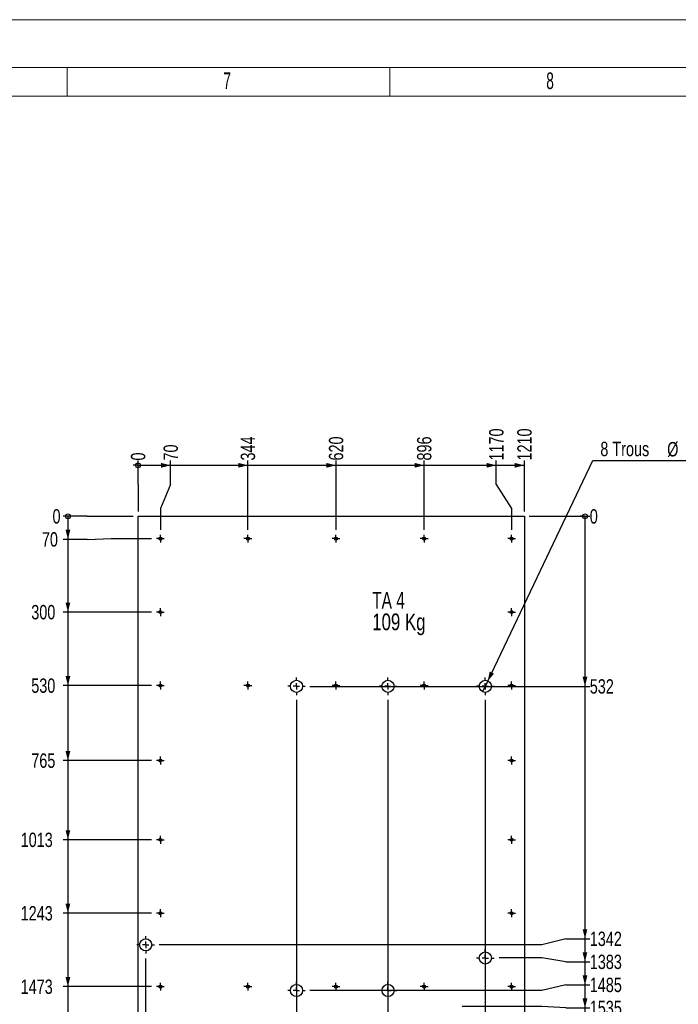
# Model space of a CAD drawing. Header units: millimetres. Extents: x 0 to 841, y 0 to 594.
# Tile 91 of 102: x 411 to 548, y 388 to 594. Entities that reach past the tile are written whole.
import ezdxf

# ---------------------------------------------------------------- set-up
doc = ezdxf.new("R2010")
doc.units = ezdxf.units.MM
doc.linetypes.add('CENTERX2', pattern=[20.32, 12.7, -2.54, 2.54, -2.54])
for name, color, linetype in [('COTES', 1, 'Continuous'), ('NOTES', 6, 'Continuous'), ('TRAIT-MIXTES', 3, 'CENTERX2')]:
    doc.layers.add(name, color=color, linetype=linetype)
doc.layers.add('TRAIT-FORT', color=4, linetype='Continuous', lineweight=25)
doc.styles.add('SLDTEXTSTYLE0', font='TXT', dxfattribs={"width": 0.75})
doc.styles.add('SLDTEXTSTYLE2', font='TXT', dxfattribs={"width": 0.6875})
doc.styles.add('SLDTEXTSTYLE3', font='TXT', dxfattribs={"width": 0.605})
doc.dimstyles.new('SLDDIMSTYLE2', dxfattribs={"dimtxt": 3, "dimasz": 0.333333, "dimexe": 0, "dimexo": 0.0625, "dimgap": 0.75, "dimtad": 0, "dimtih": 1, "dimtoh": 1, "dimdec": 0, "dimlfac": 15, "dimrnd": 1e-09, "dimdsep": 46, "dimtxsty": 'SLDTEXTSTYLE0', "dimblk1": 'ORIGIN', "dimblk2": 'ORIGIN', "dimsah": 1, "dimcen": 0.09, "dimadec": 0, "dimazin": 2, "dimtfac": 1, "dimtdec": 0, "dimtofl": 0, "dimtmove": 0, "dimatfit": 3, "dimldrblk": 'ORIGIN', "dimfxl": 1, "dimfrac": 2, "dimtolj": 1, "dimtzin": 12, "dimarcsym": 0})
doc.dimstyles.new('SLDDIMSTYLE3', dxfattribs={"dimtxt": 3, "dimasz": 2, "dimexe": 0, "dimexo": 0.0625, "dimgap": 0.75, "dimtad": 0, "dimtih": 1, "dimtoh": 1, "dimdec": 0, "dimlfac": 15, "dimrnd": 1e-09, "dimzin": 12, "dimdsep": 46, "dimtxsty": 'SLDTEXTSTYLE0', "dimsah": 1, "dimcen": 0.09, "dimadec": 0, "dimazin": 3, "dimtfac": 1, "dimtdec": 0, "dimtofl": 0, "dimtmove": 0, "dimatfit": 3, "dimfxl": 1, "dimfrac": 2, "dimtolj": 1, "dimtzin": 12, "dimarcsym": 0})
doc.dimstyles.new('SLDDIMSTYLE4', dxfattribs={"dimtxt": 3, "dimasz": 2, "dimexe": 0, "dimexo": 0.0625, "dimgap": 0.75, "dimtad": 0, "dimtih": 1, "dimtoh": 1, "dimdec": 0, "dimlfac": 15, "dimrnd": 1e-09, "dimzin": 12, "dimdsep": 46, "dimtxsty": 'SLDTEXTSTYLE0', "dimblk1": 'NONE', "dimsah": 1, "dimcen": 0, "dimadec": 0, "dimazin": 3, "dimtfac": 1, "dimtdec": 0, "dimtmove": 0, "dimatfit": 3, "dimldrblk": 'NONE', "dimfxl": 1, "dimfrac": 2, "dimtolj": 1, "dimtzin": 12, "dimarcsym": 0})

# ---------------------------------------------------------------- blocks, each defined once
blk = doc.blocks.new('SW_NOTE_6')
at = {"layer": 'NOTES', "color": 0, "char_height": 3.5, "attachment_point": 1}
for s, insert, style in [('TA 4', (0, 4.51), 'SLDTEXTSTYLE2'), ('109 Kg', (0, -0.01), 'SLDTEXTSTYLE0')]:
    blk.add_mtext(s, dxfattribs=dict(at, insert=insert, style=style))
blk = doc.blocks.new('_ORIGIN')
at = {"color": 0, "linetype": 'ByBlock', "lineweight": -2}
blk.add_line((0, 0), (-1, 0), dxfattribs=at)
blk.add_circle((0, 0), 0.5, dxfattribs=at)
blk = doc.blocks.new('_D_218')
at = {"layer": 'COTES', "color": 1, "transparency": 16777216}
for p, q in [((435.33, 496.9), (435.33, 501.9)), ((435.33, 496.9), (435.33, 491.9)), ((435.33, 491.9), (435.33, 491.25))]:
    blk.add_line(p, q, dxfattribs=at)
blk.add_blockref('_ORIGIN', (435.33, 500.9), dxfattribs=at)
at = {"layer": 'COTES', "color": 1, "transparency": 16777216, "insert": (433.84, 501.9), "char_height": 3, "attachment_point": 1, "rotation": 90, "style": 'SLDTEXTSTYLE0'}
blk.add_mtext('0', dxfattribs=at)
blk = doc.blocks.new('_D_219')
at = {"layer": 'COTES', "color": 1, "transparency": 16777216}
for p, q in [((442.13, 496.9), (442.13, 501.9)), ((435.33, 500.9), (442.13, 500.9)), ((442.13, 496.9), (439.99, 491.9)), ((439.99, 491.9), (439.99, 487.4))]:
    blk.add_line(p, q, dxfattribs=at)
blk.add_solid([(442.13, 500.9), (440.13, 501.4), (440.13, 500.4)], dxfattribs=at)
at = {"layer": 'COTES', "color": 1, "transparency": 16777216, "insert": (440.65, 501.9), "char_height": 3, "attachment_point": 1, "rotation": 90, "style": 'SLDTEXTSTYLE0'}
blk.add_mtext('70', dxfattribs=at)
blk = doc.blocks.new('_D_220')
at = {"layer": 'COTES', "color": 1, "transparency": 16777216}
for p, q in [((458.26, 487.4), (458.26, 501.9)), ((442.13, 500.9), (458.26, 500.9))]:
    blk.add_line(p, q, dxfattribs=at)
blk.add_solid([(458.26, 500.9), (456.26, 501.4), (456.26, 500.4)], dxfattribs=at)
at = {"layer": 'COTES', "color": 1, "transparency": 16777216, "insert": (456.77, 501.9), "char_height": 3, "attachment_point": 1, "rotation": 90, "style": 'SLDTEXTSTYLE0'}
blk.add_mtext('344', dxfattribs=at)
blk = doc.blocks.new('_D_221')
at = {"layer": 'COTES', "color": 1, "transparency": 16777216}
for p, q in [((476.66, 487.4), (476.66, 501.9)), ((458.26, 500.9), (476.66, 500.9))]:
    blk.add_line(p, q, dxfattribs=at)
blk.add_solid([(476.66, 500.9), (474.66, 501.4), (474.66, 500.4)], dxfattribs=at)
at = {"layer": 'COTES', "color": 1, "transparency": 16777216, "insert": (475.17, 501.9), "char_height": 3, "attachment_point": 1, "rotation": 90, "style": 'SLDTEXTSTYLE0'}
blk.add_mtext('620', dxfattribs=at)
blk = doc.blocks.new('_D_222')
at = {"layer": 'COTES', "color": 1, "transparency": 16777216}
for p, q in [((495.06, 487.4), (495.06, 501.9)), ((476.66, 500.9), (495.06, 500.9))]:
    blk.add_line(p, q, dxfattribs=at)
blk.add_solid([(495.06, 500.9), (493.06, 501.4), (493.06, 500.4)], dxfattribs=at)
at = {"layer": 'COTES', "color": 1, "transparency": 16777216, "insert": (493.57, 501.9), "char_height": 3, "attachment_point": 1, "rotation": 90, "style": 'SLDTEXTSTYLE0'}
blk.add_mtext('896', dxfattribs=at)
blk = doc.blocks.new('_D_223')
at = {"layer": 'COTES', "color": 1, "transparency": 16777216}
for p, q in [((510.11, 496.9), (510.11, 501.9)), ((495.06, 500.9), (510.11, 500.9)), ((510.11, 496.9), (513.32, 491.9)), ((513.32, 491.9), (513.32, 487.4))]:
    blk.add_line(p, q, dxfattribs=at)
blk.add_solid([(510.11, 500.9), (508.11, 501.4), (508.11, 500.4)], dxfattribs=at)
at = {"layer": 'COTES', "color": 1, "transparency": 16777216, "insert": (508.63, 501.9), "char_height": 3, "attachment_point": 1, "rotation": 90, "style": 'SLDTEXTSTYLE0'}
blk.add_mtext('1170', dxfattribs=at)
blk = doc.blocks.new('_D_224')
at = {"layer": 'COTES', "color": 1, "transparency": 16777216}
for p, q in [((515.99, 491.25), (515.99, 501.9)), ((510.11, 500.9), (515.99, 500.9))]:
    blk.add_line(p, q, dxfattribs=at)
blk.add_solid([(515.99, 500.9), (513.99, 501.4), (513.99, 500.4)], dxfattribs=at)
at = {"layer": 'COTES', "color": 1, "transparency": 16777216, "insert": (514.5, 501.9), "char_height": 3, "attachment_point": 1, "rotation": 90, "style": 'SLDTEXTSTYLE0'}
blk.add_mtext('1210', dxfattribs=at)
blk = doc.blocks.new('_D_225')
at = {"layer": 'COTES', "color": 1, "transparency": 16777216}
for p, q in [((424.69, 490.25), (419.69, 490.25)), ((424.69, 490.25), (429.69, 490.25)), ((429.69, 490.25), (434.33, 490.25))]:
    blk.add_line(p, q, dxfattribs=at)
blk.add_blockref('_ORIGIN', (420.69, 490.25), dxfattribs=at)
at = {"layer": 'COTES', "color": 1, "transparency": 16777216, "insert": (417.48, 491.74), "char_height": 3, "attachment_point": 1, "style": 'SLDTEXTSTYLE0'}
blk.add_mtext('0', dxfattribs=at)
blk = doc.blocks.new('_D_226')
at = {"layer": 'COTES', "color": 1, "transparency": 16777216}
for p, q in [((420.69, 490.25), (420.69, 485.44)), ((424.69, 485.44), (419.69, 485.44)), ((424.69, 485.44), (429.69, 485.59)), ((429.69, 485.59), (438.17, 485.59))]:
    blk.add_line(p, q, dxfattribs=at)
blk.add_solid([(420.69, 485.44), (421.19, 487.44), (420.19, 487.44)], dxfattribs=at)
at = {"layer": 'COTES', "color": 1, "transparency": 16777216, "insert": (415.26, 486.93), "char_height": 3, "attachment_point": 1, "style": 'SLDTEXTSTYLE0'}
blk.add_mtext('70', dxfattribs=at)
blk = doc.blocks.new('_D_227')
at = {"layer": 'COTES', "color": 1, "transparency": 16777216}
for p, q in [((420.69, 485.44), (420.69, 470.25)), ((438.17, 470.25), (419.69, 470.25))]:
    blk.add_line(p, q, dxfattribs=at)
blk.add_solid([(420.69, 470.25), (421.19, 472.25), (420.19, 472.25)], dxfattribs=at)
at = {"layer": 'COTES', "color": 1, "transparency": 16777216, "insert": (413.04, 471.74), "char_height": 3, "attachment_point": 1, "style": 'SLDTEXTSTYLE0'}
blk.add_mtext('300', dxfattribs=at)
blk = doc.blocks.new('_D_228')
at = {"layer": 'COTES', "color": 1, "transparency": 16777216}
for p, q in [((420.69, 470.25), (420.69, 454.92)), ((438.17, 454.92), (419.69, 454.92))]:
    blk.add_line(p, q, dxfattribs=at)
blk.add_solid([(420.69, 454.92), (421.19, 456.92), (420.19, 456.92)], dxfattribs=at)
at = {"layer": 'COTES', "color": 1, "transparency": 16777216, "insert": (413.04, 456.4), "char_height": 3, "attachment_point": 1, "style": 'SLDTEXTSTYLE0'}
blk.add_mtext('530', dxfattribs=at)
blk = doc.blocks.new('_D_229')
at = {"layer": 'COTES', "color": 1, "transparency": 16777216}
for p, q in [((420.69, 454.92), (420.69, 439.25)), ((438.17, 439.25), (419.69, 439.25))]:
    blk.add_line(p, q, dxfattribs=at)
blk.add_solid([(420.69, 439.25), (421.19, 441.25), (420.19, 441.25)], dxfattribs=at)
at = {"layer": 'COTES', "color": 1, "transparency": 16777216, "insert": (413.04, 440.74), "char_height": 3, "attachment_point": 1, "style": 'SLDTEXTSTYLE0'}
blk.add_mtext('765', dxfattribs=at)
blk = doc.blocks.new('_D_230')
at = {"layer": 'COTES', "color": 1, "transparency": 16777216}
for p, q in [((420.69, 439.25), (420.69, 422.72)), ((438.17, 422.72), (419.69, 422.72))]:
    blk.add_line(p, q, dxfattribs=at)
blk.add_solid([(420.69, 422.72), (421.19, 424.72), (420.19, 424.72)], dxfattribs=at)
at = {"layer": 'COTES', "color": 1, "transparency": 16777216, "insert": (410.83, 424.2), "char_height": 3, "attachment_point": 1, "style": 'SLDTEXTSTYLE0'}
blk.add_mtext('1013', dxfattribs=at)
blk = doc.blocks.new('_D_231')
at = {"layer": 'COTES', "color": 1, "transparency": 16777216}
for p, q in [((420.69, 422.72), (420.69, 407.39)), ((438.17, 407.39), (419.69, 407.39))]:
    blk.add_line(p, q, dxfattribs=at)
blk.add_solid([(420.69, 407.39), (421.19, 409.39), (420.19, 409.39)], dxfattribs=at)
at = {"layer": 'COTES', "color": 1, "transparency": 16777216, "insert": (410.83, 408.87), "char_height": 3, "attachment_point": 1, "style": 'SLDTEXTSTYLE0'}
blk.add_mtext('1243', dxfattribs=at)
blk = doc.blocks.new('_D_232')
at = {"layer": 'COTES', "color": 1, "transparency": 16777216}
for p, q in [((420.69, 407.39), (420.69, 392.05)), ((438.17, 392.05), (419.69, 392.05))]:
    blk.add_line(p, q, dxfattribs=at)
blk.add_solid([(420.69, 392.05), (421.19, 394.05), (420.19, 394.05)], dxfattribs=at)
at = {"layer": 'COTES', "color": 1, "transparency": 16777216, "insert": (410.83, 393.54), "char_height": 3, "attachment_point": 1, "style": 'SLDTEXTSTYLE0'}
blk.add_mtext('1473', dxfattribs=at)
blk = doc.blocks.new('_D_233')
at = {"layer": 'COTES', "color": 1, "transparency": 16777216}
for p, q in [((420.69, 392.05), (420.69, 376.99)), ((438.17, 376.99), (419.69, 376.99))]:
    blk.add_line(p, q, dxfattribs=at)
blk.add_solid([(420.69, 376.99), (421.19, 378.99), (420.19, 378.99)], dxfattribs=at)
at = {"layer": 'COTES', "color": 1, "transparency": 16777216, "insert": (410.83, 378.47), "char_height": 3, "attachment_point": 1, "style": 'SLDTEXTSTYLE0'}
blk.add_mtext('1699', dxfattribs=at)
blk = doc.blocks.new('_D_234')
at = {"layer": 'COTES', "color": 1, "transparency": 16777216}
for p, q in [((420.69, 376.99), (420.69, 361.39)), ((438.17, 361.39), (419.69, 361.39))]:
    blk.add_line(p, q, dxfattribs=at)
blk.add_solid([(420.69, 361.39), (421.19, 363.39), (420.19, 363.39)], dxfattribs=at)
at = {"layer": 'COTES', "color": 1, "transparency": 16777216, "insert": (410.83, 362.87), "char_height": 3, "attachment_point": 1, "style": 'SLDTEXTSTYLE0'}
blk.add_mtext('1933', dxfattribs=at)
blk = doc.blocks.new('_D_235')
at = {"layer": 'COTES', "color": 1, "transparency": 16777216}
for p, q in [((420.69, 361.39), (420.69, 345.79)), ((438.17, 345.79), (419.69, 345.79))]:
    blk.add_line(p, q, dxfattribs=at)
blk.add_solid([(420.69, 345.79), (421.19, 347.79), (420.19, 347.79)], dxfattribs=at)
at = {"layer": 'COTES', "color": 1, "transparency": 16777216, "insert": (410.83, 347.27), "char_height": 3, "attachment_point": 1, "style": 'SLDTEXTSTYLE0'}
blk.add_mtext('2167', dxfattribs=at)
blk = doc.blocks.new('_D_236')
at = {"layer": 'COTES', "color": 1, "transparency": 16777216}
for p, q in [((420.69, 345.79), (420.69, 330.19)), ((438.17, 330.19), (419.69, 330.19))]:
    blk.add_line(p, q, dxfattribs=at)
blk.add_solid([(420.69, 330.19), (421.19, 332.19), (420.19, 332.19)], dxfattribs=at)
at = {"layer": 'COTES', "color": 1, "transparency": 16777216, "insert": (410.83, 331.67), "char_height": 3, "attachment_point": 1, "style": 'SLDTEXTSTYLE0'}
blk.add_mtext('2401', dxfattribs=at)
blk = doc.blocks.new('_D_237')
at = {"layer": 'COTES', "color": 1, "transparency": 16777216}
for p, q in [((420.69, 330.19), (420.69, 314.59)), ((438.17, 314.59), (419.69, 314.59))]:
    blk.add_line(p, q, dxfattribs=at)
blk.add_solid([(420.69, 314.59), (421.19, 316.59), (420.19, 316.59)], dxfattribs=at)
at = {"layer": 'COTES', "color": 1, "transparency": 16777216, "insert": (410.83, 316.07), "char_height": 3, "attachment_point": 1, "style": 'SLDTEXTSTYLE0'}
blk.add_mtext('2635', dxfattribs=at)
blk = doc.blocks.new('_D_238')
at = {"layer": 'COTES', "color": 1, "transparency": 16777216}
for p, q in [((420.69, 314.59), (420.69, 299.73)), ((424.69, 299.73), (419.69, 299.73)), ((424.69, 299.73), (429.69, 299.59)), ((429.69, 299.59), (438.17, 299.59))]:
    blk.add_line(p, q, dxfattribs=at)
blk.add_solid([(420.69, 299.73), (421.19, 301.73), (420.19, 301.73)], dxfattribs=at)
at = {"layer": 'COTES', "color": 1, "transparency": 16777216, "insert": (410.83, 301.22), "char_height": 3, "attachment_point": 1, "style": 'SLDTEXTSTYLE0'}
blk.add_mtext('2860', dxfattribs=at)
blk = doc.blocks.new('_D_239')
at = {"layer": 'COTES', "color": 1, "transparency": 16777216}
for p, q in [((420.69, 299.73), (420.69, 294.92)), ((434.33, 294.92), (419.69, 294.92))]:
    blk.add_line(p, q, dxfattribs=at)
blk.add_solid([(420.69, 294.92), (421.19, 296.92), (420.19, 296.92)], dxfattribs=at)
at = {"layer": 'COTES', "color": 1, "transparency": 16777216, "insert": (410.83, 296.4), "char_height": 3, "attachment_point": 1, "style": 'SLDTEXTSTYLE0'}
blk.add_mtext('2930', dxfattribs=at)
blk = doc.blocks.new('_D_240')
at = {"layer": 'COTES', "color": 1, "transparency": 16777216}
blk.add_line((516.99, 490.25), (529.64, 490.25), dxfattribs=at)
blk.add_blockref('_ORIGIN', (528.64, 490.25), dxfattribs=at)
at = {"layer": 'COTES', "color": 1, "transparency": 16777216, "insert": (529.64, 491.74), "char_height": 3, "attachment_point": 1, "style": 'SLDTEXTSTYLE0'}
blk.add_mtext('0', dxfattribs=at)
blk = doc.blocks.new('_D_241')
at = {"layer": 'COTES', "color": 1, "transparency": 16777216}
for p, q in [((528.64, 490.25), (528.64, 454.75)), ((471.23, 454.75), (529.64, 454.75))]:
    blk.add_line(p, q, dxfattribs=at)
blk.add_solid([(528.64, 454.75), (529.14, 456.75), (528.14, 456.75)], dxfattribs=at)
at = {"layer": 'COTES', "color": 1, "transparency": 16777216, "insert": (529.64, 456.24), "char_height": 3, "attachment_point": 1, "style": 'SLDTEXTSTYLE0'}
blk.add_mtext('532', dxfattribs=at)
blk = doc.blocks.new('_D_242')
at = {"layer": 'COTES', "color": 1, "transparency": 16777216}
for p, q in [((528.64, 454.75), (528.64, 402.04)), ((524.64, 402.04), (519.64, 400.78)), ((524.64, 402.04), (529.64, 402.04)), ((519.64, 400.78), (439.76, 400.78))]:
    blk.add_line(p, q, dxfattribs=at)
blk.add_solid([(528.64, 402.04), (529.14, 404.04), (528.14, 404.04)], dxfattribs=at)
at = {"layer": 'COTES', "color": 1, "transparency": 16777216, "insert": (529.64, 403.53), "char_height": 3, "attachment_point": 1, "style": 'SLDTEXTSTYLE0'}
blk.add_mtext('1342', dxfattribs=at)
blk = doc.blocks.new('_D_243')
at = {"layer": 'COTES', "color": 1, "transparency": 16777216}
for p, q in [((528.64, 402.04), (528.64, 397.23)), ((519.64, 398.03), (510.7, 398.03)), ((524.64, 397.23), (519.64, 398.03)), ((524.64, 397.23), (529.64, 397.23))]:
    blk.add_line(p, q, dxfattribs=at)
blk.add_solid([(528.64, 397.23), (529.14, 399.23), (528.14, 399.23)], dxfattribs=at)
at = {"layer": 'COTES', "color": 1, "transparency": 16777216, "insert": (529.64, 398.72), "char_height": 3, "attachment_point": 1, "style": 'SLDTEXTSTYLE0'}
blk.add_mtext('1383', dxfattribs=at)
blk = doc.blocks.new('_D_244')
at = {"layer": 'COTES', "color": 1, "transparency": 16777216}
for p, q in [((528.64, 397.23), (528.64, 392.42)), ((519.64, 391.25), (471.23, 391.25)), ((524.64, 392.42), (519.64, 391.25)), ((524.64, 392.42), (529.64, 392.42))]:
    blk.add_line(p, q, dxfattribs=at)
blk.add_solid([(528.64, 392.42), (529.14, 394.42), (528.14, 394.42)], dxfattribs=at)
at = {"layer": 'COTES', "color": 1, "transparency": 16777216, "insert": (529.64, 393.91), "char_height": 3, "attachment_point": 1, "style": 'SLDTEXTSTYLE0'}
blk.add_mtext('1485', dxfattribs=at)
blk = doc.blocks.new('_D_245')
at = {"layer": 'COTES', "color": 1, "transparency": 16777216}
for p, q in [((528.64, 392.42), (528.64, 387.61)), ((519.64, 387.92), (502.99, 387.92)), ((524.64, 387.61), (519.64, 387.92)), ((524.64, 387.61), (529.64, 387.61))]:
    blk.add_line(p, q, dxfattribs=at)
blk.add_solid([(528.64, 387.61), (529.14, 389.61), (528.14, 389.61)], dxfattribs=at)
at = {"layer": 'COTES', "color": 1, "transparency": 16777216, "insert": (529.64, 389.1), "char_height": 3, "attachment_point": 1, "style": 'SLDTEXTSTYLE0'}
blk.add_mtext('1535', dxfattribs=at)
blk = doc.blocks.new('_D_246')
at = {"layer": 'COTES', "color": 1, "transparency": 16777216}
for p, q in [((528.64, 387.61), (528.64, 382.8)), ((524.64, 382.8), (519.64, 381.73)), ((524.64, 382.8), (529.64, 382.8)), ((519.64, 381.73), (439.76, 381.73))]:
    blk.add_line(p, q, dxfattribs=at)
blk.add_solid([(528.64, 382.8), (529.14, 384.8), (528.14, 384.8)], dxfattribs=at)
at = {"layer": 'COTES', "color": 1, "transparency": 16777216, "insert": (529.64, 384.29), "char_height": 3, "attachment_point": 1, "style": 'SLDTEXTSTYLE0'}
blk.add_mtext('1628', dxfattribs=at)
blk = doc.blocks.new('_D_247')
at = {"layer": 'COTES', "color": 1, "transparency": 16777216}
for p, q in [((528.64, 382.8), (528.64, 377.99)), ((519.64, 379.25), (502.99, 379.25)), ((524.64, 377.99), (519.64, 379.25)), ((524.64, 377.99), (529.64, 377.99))]:
    blk.add_line(p, q, dxfattribs=at)
blk.add_solid([(528.64, 377.99), (529.14, 379.99), (528.14, 379.99)], dxfattribs=at)
at = {"layer": 'COTES', "color": 1, "transparency": 16777216, "insert": (529.64, 379.48), "char_height": 3, "attachment_point": 1, "style": 'SLDTEXTSTYLE0'}
blk.add_mtext('1665', dxfattribs=at)
blk = doc.blocks.new('_D_248')
at = {"layer": 'COTES', "color": 1, "transparency": 16777216}
for p, q in [((528.64, 377.99), (528.64, 325.92)), ((456.99, 325.92), (529.64, 325.92))]:
    blk.add_line(p, q, dxfattribs=at)
blk.add_solid([(528.64, 325.92), (529.14, 327.92), (528.14, 327.92)], dxfattribs=at)
at = {"layer": 'COTES', "color": 1, "transparency": 16777216, "insert": (529.64, 327.4), "char_height": 3, "attachment_point": 1, "style": 'SLDTEXTSTYLE0'}
blk.add_mtext('2465', dxfattribs=at)
blk = doc.blocks.new('_D_249')
at = {"layer": 'COTES', "color": 1, "transparency": 16777216}
for p, q in [((528.64, 325.92), (528.64, 319.92)), ((456.99, 319.92), (529.64, 319.92))]:
    blk.add_line(p, q, dxfattribs=at)
blk.add_solid([(528.64, 319.92), (529.14, 321.92), (528.14, 321.92)], dxfattribs=at)
at = {"layer": 'COTES', "color": 1, "transparency": 16777216, "insert": (529.64, 321.4), "char_height": 3, "attachment_point": 1, "style": 'SLDTEXTSTYLE0'}
blk.add_mtext('2555', dxfattribs=at)
blk = doc.blocks.new('_D_250')
at = {"layer": 'COTES', "color": 1, "transparency": 16777216}
for p, q in [((528.64, 319.92), (528.64, 294.92)), ((516.99, 294.92), (529.64, 294.92))]:
    blk.add_line(p, q, dxfattribs=at)
blk.add_solid([(528.64, 294.92), (529.14, 296.92), (528.14, 296.92)], dxfattribs=at)
at = {"layer": 'COTES', "color": 1, "transparency": 16777216, "insert": (529.64, 296.4), "char_height": 3, "attachment_point": 1, "style": 'SLDTEXTSTYLE0'}
blk.add_mtext('2930', dxfattribs=at)
blk = doc.blocks.new('_D_252')
at = {"layer": 'COTES', "color": 1, "transparency": 16777216}
for p, q in [((436.93, 292.21), (436.93, 397.94)), ((440.14, 287.21), (436.93, 292.21)), ((440.14, 287.21), (440.14, 282.21)), ((435.33, 283.21), (440.14, 283.21))]:
    blk.add_line(p, q, dxfattribs=at)
blk.add_solid([(440.14, 283.21), (438.14, 283.71), (438.14, 282.71)], dxfattribs=at)
at = {"layer": 'COTES', "color": 1, "transparency": 16777216, "insert": (438.65, 277.78), "char_height": 3, "attachment_point": 1, "rotation": 90, "style": 'SLDTEXTSTYLE0'}
blk.add_mtext('24', dxfattribs=at)
blk = doc.blocks.new('_D_255')
at = {"layer": 'COTES', "color": 1, "transparency": 16777216}
for p, q in [((468.4, 451.92), (468.4, 282.21)), ((455.99, 283.21), (468.4, 283.21))]:
    blk.add_line(p, q, dxfattribs=at)
blk.add_solid([(468.4, 283.21), (466.4, 283.71), (466.4, 282.71)], dxfattribs=at)
at = {"layer": 'COTES', "color": 1, "transparency": 16777216, "insert": (466.92, 275.56), "char_height": 3, "attachment_point": 1, "rotation": 90, "style": 'SLDTEXTSTYLE0'}
blk.add_mtext('496', dxfattribs=at)
blk = doc.blocks.new('_D_256')
at = {"layer": 'COTES', "color": 1, "transparency": 16777216}
for p, q in [((487.51, 451.92), (487.51, 282.21)), ((468.4, 283.21), (487.51, 283.21))]:
    blk.add_line(p, q, dxfattribs=at)
blk.add_solid([(487.51, 283.21), (485.51, 283.71), (485.51, 282.71)], dxfattribs=at)
at = {"layer": 'COTES', "color": 1, "transparency": 16777216, "insert": (486.02, 275.56), "char_height": 3, "attachment_point": 1, "rotation": 90, "style": 'SLDTEXTSTYLE0'}
blk.add_mtext('783', dxfattribs=at)
blk = doc.blocks.new('_D_259')
at = {"layer": 'COTES', "color": 1, "transparency": 16777216}
for p, q in [((507.83, 451.92), (507.83, 282.21)), ((501.99, 283.21), (507.83, 283.21))]:
    blk.add_line(p, q, dxfattribs=at)
blk.add_solid([(507.83, 283.21), (505.83, 283.71), (505.83, 282.71)], dxfattribs=at)
at = {"layer": 'COTES', "color": 1, "transparency": 16777216, "insert": (506.34, 273.34), "char_height": 3, "attachment_point": 1, "rotation": 90, "style": 'SLDTEXTSTYLE0'}
blk.add_mtext('1088', dxfattribs=at)
blk = doc.blocks.new('_D_261')
at = {"layer": 'COTES', "color": 1, "transparency": 16777216}
for p, q in [((508.33, 455.81), (530.26, 501.9)), ((530.26, 501.9), (554.76, 501.9)), ((507.33, 453.7), (508.33, 455.81))]:
    blk.add_line(p, q, dxfattribs=at)
blk.add_solid([(508.33, 455.81), (509.64, 457.4), (508.74, 457.83)], dxfattribs=at)
at = {"layer": 'COTES', "color": 1, "transparency": 16777216, "char_height": 3, "attachment_point": 1, "style": 'SLDTEXTSTYLE0'}
for s, insert in [('8 Trous', (531.85, 505.81)), ('%%c', (545.8, 505.76)), ('38', (550.33, 505.81))]:
    blk.add_mtext(s, dxfattribs=dict(at, insert=insert))
blk = doc.blocks.new('_NONE')
blk = doc.blocks.new('SW_CENTERMARKSYMBOL_144')
at = {"layer": 'TRAIT-MIXTES', "color": 0}
for p, q in [((-0.67, 0), (-0.82, 0)), ((0, 0), (-0.67, 0)), ((0, 0.67), (0, 0.82)), ((0, 0), (0, 0.67)), ((0, 0), (0, -0.67)), ((0, 0), (0.67, 0)), ((0.67, 0), (0.82, 0)), ((0, -0.67), (0, -0.82))]:
    blk.add_line(p, q, dxfattribs=at)
blk = doc.blocks.new('SW_CENTERMARKSYMBOL_145')
at = {"layer": 'TRAIT-MIXTES', "color": 0}
for p, q in [((-0.67, 0), (-0.82, 0)), ((0, 0), (-0.67, 0)), ((0, 0.67), (0, 0.82)), ((0, 0), (0, 0.67)), ((0, 0), (0, -0.67)), ((0, 0), (0.67, 0)), ((0.67, 0), (0.82, 0)), ((0, -0.67), (0, -0.82))]:
    blk.add_line(p, q, dxfattribs=at)
blk = doc.blocks.new('SW_CENTERMARKSYMBOL_146')
at = {"layer": 'TRAIT-MIXTES', "color": 0}
for p, q in [((-0.67, 0), (-0.82, 0)), ((0, 0), (-0.67, 0)), ((0, 0.67), (0, 0.82)), ((0, 0), (0, 0.67)), ((0, 0), (0, -0.67)), ((0, 0), (0.67, 0)), ((0.67, 0), (0.82, 0)), ((0, -0.67), (0, -0.82))]:
    blk.add_line(p, q, dxfattribs=at)
blk = doc.blocks.new('SW_CENTERMARKSYMBOL_147')
at = {"layer": 'TRAIT-MIXTES', "color": 0}
for p, q in [((-0.67, 0), (-0.82, 0)), ((0, 0), (-0.67, 0)), ((0, 0.67), (0, 0.82)), ((0, 0), (0, 0.67)), ((0, 0), (0, -0.67)), ((0, 0), (0.67, 0)), ((0.67, 0), (0.82, 0)), ((0, -0.67), (0, -0.82))]:
    blk.add_line(p, q, dxfattribs=at)
blk = doc.blocks.new('SW_CENTERMARKSYMBOL_148')
at = {"layer": 'TRAIT-MIXTES', "color": 0}
for p, q in [((-0.67, 0), (-0.82, 0)), ((0, 0), (-0.67, 0)), ((0, 0.67), (0, 0.82)), ((0, 0), (0, 0.67)), ((0, 0), (0, -0.67)), ((0, 0), (0.67, 0)), ((0.67, 0), (0.82, 0)), ((0, -0.67), (0, -0.82))]:
    blk.add_line(p, q, dxfattribs=at)
blk = doc.blocks.new('SW_CENTERMARKSYMBOL_149')
at = {"layer": 'TRAIT-MIXTES', "color": 0}
for p, q in [((-0.67, 0), (-0.82, 0)), ((0, 0), (-0.67, 0)), ((0, 0.67), (0, 0.82)), ((0, 0), (0, 0.67)), ((0, 0), (0, -0.67)), ((0, 0), (0.67, 0)), ((0.67, 0), (0.82, 0)), ((0, -0.67), (0, -0.82))]:
    blk.add_line(p, q, dxfattribs=at)
blk = doc.blocks.new('SW_CENTERMARKSYMBOL_150')
at = {"layer": 'TRAIT-MIXTES', "color": 0}
for p, q in [((-0.67, 0), (-0.82, 0)), ((0, 0), (-0.67, 0)), ((0, 0.67), (0, 0.82)), ((0, 0), (0, 0.67)), ((0, 0), (0, -0.67)), ((0, 0), (0.67, 0)), ((0.67, 0), (0.82, 0)), ((0, -0.67), (0, -0.82))]:
    blk.add_line(p, q, dxfattribs=at)
blk = doc.blocks.new('SW_CENTERMARKSYMBOL_151')
at = {"layer": 'TRAIT-MIXTES', "color": 0}
for p, q in [((-0.67, 0), (-0.82, 0)), ((0, 0), (-0.67, 0)), ((0, 0.67), (0, 0.82)), ((0, 0), (0, 0.67)), ((0, 0), (0, -0.67)), ((0, 0), (0.67, 0)), ((0.67, 0), (0.82, 0)), ((0, -0.67), (0, -0.82))]:
    blk.add_line(p, q, dxfattribs=at)
blk = doc.blocks.new('SW_CENTERMARKSYMBOL_152')
at = {"layer": 'TRAIT-MIXTES', "color": 0}
for p, q in [((-0.67, 0), (-0.82, 0)), ((0, 0), (-0.67, 0)), ((0, 0.67), (0, 0.82)), ((0, 0), (0, 0.67)), ((0, 0), (0, -0.67)), ((0, 0), (0.67, 0)), ((0.67, 0), (0.82, 0)), ((0, -0.67), (0, -0.82))]:
    blk.add_line(p, q, dxfattribs=at)
blk = doc.blocks.new('SW_CENTERMARKSYMBOL_153')
at = {"layer": 'TRAIT-MIXTES', "color": 0}
for p, q in [((-0.67, 0), (-0.82, 0)), ((0, 0), (-0.67, 0)), ((0, 0.67), (0, 0.82)), ((0, 0), (0, 0.67)), ((0, 0), (0, -0.67)), ((0, 0), (0.67, 0)), ((0.67, 0), (0.82, 0)), ((0, -0.67), (0, -0.82))]:
    blk.add_line(p, q, dxfattribs=at)
blk = doc.blocks.new('SW_CENTERMARKSYMBOL_159')
at = {"layer": 'TRAIT-MIXTES', "color": 0}
for p, q in [((-0.67, 0), (-0.82, 0)), ((0, 0), (-0.67, 0)), ((0, 0.67), (0, 0.82)), ((0, 0), (0, 0.67)), ((0, 0), (0, -0.67)), ((0, 0), (0.67, 0)), ((0.67, 0), (0.82, 0)), ((0, -0.67), (0, -0.82))]:
    blk.add_line(p, q, dxfattribs=at)
blk = doc.blocks.new('SW_CENTERMARKSYMBOL_160')
at = {"layer": 'TRAIT-MIXTES', "color": 0}
for p, q in [((-0.67, 0), (-0.82, 0)), ((0, 0), (-0.67, 0)), ((0, 0.67), (0, 0.82)), ((0, 0), (0, 0.67)), ((0, 0), (0, -0.67)), ((0, 0), (0.67, 0)), ((0.67, 0), (0.82, 0)), ((0, -0.67), (0, -0.82))]:
    blk.add_line(p, q, dxfattribs=at)
blk = doc.blocks.new('SW_CENTERMARKSYMBOL_161')
at = {"layer": 'TRAIT-MIXTES', "color": 0}
for p, q in [((-0.67, 0), (-0.82, 0)), ((0, 0), (-0.67, 0)), ((0, 0.67), (0, 0.82)), ((0, 0), (0, 0.67)), ((0, 0), (0, -0.67)), ((0, 0), (0.67, 0)), ((0.67, 0), (0.82, 0)), ((0, -0.67), (0, -0.82))]:
    blk.add_line(p, q, dxfattribs=at)
blk = doc.blocks.new('SW_CENTERMARKSYMBOL_162')
at = {"layer": 'TRAIT-MIXTES', "color": 0}
for p, q in [((-0.67, 0), (-0.82, 0)), ((0, 0), (-0.67, 0)), ((0, 0.67), (0, 0.82)), ((0, 0), (0, 0.67)), ((0, 0), (0, -0.67)), ((0, 0), (0.67, 0)), ((0.67, 0), (0.82, 0)), ((0, -0.67), (0, -0.82))]:
    blk.add_line(p, q, dxfattribs=at)
blk = doc.blocks.new('SW_CENTERMARKSYMBOL_163')
at = {"layer": 'TRAIT-MIXTES', "color": 0}
for p, q in [((-0.67, 0), (-0.82, 0)), ((0, 0), (-0.67, 0)), ((0, 0.67), (0, 0.82)), ((0, 0), (0, 0.67)), ((0, 0), (0, -0.67)), ((0, 0), (0.67, 0)), ((0.67, 0), (0.82, 0)), ((0, -0.67), (0, -0.82))]:
    blk.add_line(p, q, dxfattribs=at)
blk = doc.blocks.new('SW_CENTERMARKSYMBOL_164')
at = {"layer": 'TRAIT-MIXTES', "color": 0}
for p, q in [((-0.67, 0), (-0.82, 0)), ((0, 0), (-0.67, 0)), ((0, 0.67), (0, 0.82)), ((0, 0), (0, 0.67)), ((0, 0), (0, -0.67)), ((0, 0), (0.67, 0)), ((0.67, 0), (0.82, 0)), ((0, -0.67), (0, -0.82))]:
    blk.add_line(p, q, dxfattribs=at)
blk = doc.blocks.new('SW_CENTERMARKSYMBOL_165')
at = {"layer": 'TRAIT-MIXTES', "color": 0}
for p, q in [((-0.67, 0), (-0.82, 0)), ((0, 0), (-0.67, 0)), ((0, 0.67), (0, 0.82)), ((0, 0), (0, 0.67)), ((0, 0), (0, -0.67)), ((0, 0), (0.67, 0)), ((0.67, 0), (0.82, 0)), ((0, -0.67), (0, -0.82))]:
    blk.add_line(p, q, dxfattribs=at)
blk = doc.blocks.new('SW_CENTERMARKSYMBOL_166')
at = {"layer": 'TRAIT-MIXTES', "color": 0}
for p, q in [((-0.67, 0), (-0.82, 0)), ((0, 0), (-0.67, 0)), ((0, 0.67), (0, 0.82)), ((0, 0), (0, 0.67)), ((0, 0), (0, -0.67)), ((0, 0), (0.67, 0)), ((0.67, 0), (0.82, 0)), ((0, -0.67), (0, -0.82))]:
    blk.add_line(p, q, dxfattribs=at)
blk = doc.blocks.new('SW_CENTERMARKSYMBOL_167')
at = {"layer": 'TRAIT-MIXTES', "color": 0}
for p, q in [((-0.67, 0), (-0.82, 0)), ((0, 0), (-0.67, 0)), ((0, 0.67), (0, 0.82)), ((0, 0), (0, 0.67)), ((0, 0), (0, -0.67)), ((0, 0), (0.67, 0)), ((0.67, 0), (0.82, 0)), ((0, -0.67), (0, -0.82))]:
    blk.add_line(p, q, dxfattribs=at)
blk = doc.blocks.new('SW_CENTERMARKSYMBOL_168')
at = {"layer": 'TRAIT-MIXTES', "color": 0}
for p, q in [((-0.67, 0), (-0.82, 0)), ((0, 0), (-0.67, 0)), ((0, 0.67), (0, 0.82)), ((0, 0), (0, 0.67)), ((0, 0), (0, -0.67)), ((0, 0), (0.67, 0)), ((0.67, 0), (0.82, 0)), ((0, -0.67), (0, -0.82))]:
    blk.add_line(p, q, dxfattribs=at)
blk = doc.blocks.new('SW_CENTERMARKSYMBOL_169')
at = {"layer": 'TRAIT-MIXTES', "color": 0}
for p, q in [((-0.67, 0), (-0.82, 0)), ((0, 0), (-0.67, 0)), ((0, 0.67), (0, 0.82)), ((0, 0), (0, 0.67)), ((0, 0), (0, -0.67)), ((0, 0), (0.67, 0)), ((0.67, 0), (0.82, 0)), ((0, -0.67), (0, -0.82))]:
    blk.add_line(p, q, dxfattribs=at)
blk = doc.blocks.new('SW_CENTERMARKSYMBOL_170')
at = {"layer": 'TRAIT-MIXTES', "color": 0}
for p, q in [((-0.67, 0), (-0.82, 0)), ((0, 0), (-0.67, 0)), ((0, 0.67), (0, 0.82)), ((0, 0), (0, 0.67)), ((0, 0), (0, -0.67)), ((0, 0), (0.67, 0)), ((0.67, 0), (0.82, 0)), ((0, -0.67), (0, -0.82))]:
    blk.add_line(p, q, dxfattribs=at)
blk = doc.blocks.new('SW_CENTERMARKSYMBOL_171')
at = {"layer": 'TRAIT-MIXTES', "color": 0}
for p, q in [((-0.67, 0), (-0.82, 0)), ((0, 0), (-0.67, 0)), ((0, 0.67), (0, 0.82)), ((0, 0), (0, 0.67)), ((0, 0), (0, -0.67)), ((0, 0), (0.67, 0)), ((0.67, 0), (0.82, 0)), ((0, -0.67), (0, -0.82))]:
    blk.add_line(p, q, dxfattribs=at)
blk = doc.blocks.new('SW_CENTERMARKSYMBOL_172')
at = {"layer": 'TRAIT-MIXTES', "color": 0}
for p, q in [((-1.33, 0), (-1.83, 0)), ((0, 0), (-0.67, 0)), ((0, 1.33), (0, 1.83)), ((0, 0), (0, 0.67)), ((0, 0), (0, -0.67)), ((0, 0), (0.67, 0)), ((1.33, 0), (1.83, 0)), ((0, -1.33), (0, -1.83))]:
    blk.add_line(p, q, dxfattribs=at)
blk = doc.blocks.new('SW_CENTERMARKSYMBOL_173')
at = {"layer": 'TRAIT-MIXTES', "color": 0}
for p, q in [((-1.33, 0), (-1.83, 0)), ((0, 0), (-0.67, 0)), ((0, 1.33), (0, 1.83)), ((0, 0), (0, 0.67)), ((0, 0), (0, -0.67)), ((0, 0), (0.67, 0)), ((1.33, 0), (1.83, 0)), ((0, -1.33), (0, -1.83))]:
    blk.add_line(p, q, dxfattribs=at)
blk = doc.blocks.new('SW_CENTERMARKSYMBOL_174')
at = {"layer": 'TRAIT-MIXTES', "color": 0}
for p, q in [((-1.33, 0), (-1.83, 0)), ((0, 0), (-0.67, 0)), ((0, 1.33), (0, 1.83)), ((0, 0), (0, 0.67)), ((0, 0), (0, -0.67)), ((0, 0), (0.67, 0)), ((1.33, 0), (1.83, 0)), ((0, -1.33), (0, -1.83))]:
    blk.add_line(p, q, dxfattribs=at)
blk = doc.blocks.new('SW_CENTERMARKSYMBOL_175')
at = {"layer": 'TRAIT-MIXTES', "color": 0}
for p, q in [((-1.33, 0), (-1.87, 0)), ((0, 0), (-0.67, 0)), ((0, 1.33), (0, 1.87)), ((0, 0), (0, 0.67)), ((0, 0), (0, -0.67)), ((0, 0), (0.67, 0)), ((1.33, 0), (1.87, 0)), ((0, -1.33), (0, -1.87))]:
    blk.add_line(p, q, dxfattribs=at)
blk = doc.blocks.new('SW_CENTERMARKSYMBOL_176')
at = {"layer": 'TRAIT-MIXTES', "color": 0}
for p, q in [((-1.33, 0), (-1.83, 0)), ((0, 0), (-0.67, 0)), ((0, 1.33), (0, 1.83)), ((0, 0), (0, 0.67)), ((0, 0), (0, -0.67)), ((0, 0), (0.67, 0)), ((1.33, 0), (1.83, 0)), ((0, -1.33), (0, -1.83))]:
    blk.add_line(p, q, dxfattribs=at)
blk = doc.blocks.new('SW_CENTERMARKSYMBOL_177')
at = {"layer": 'TRAIT-MIXTES', "color": 0}
for p, q in [((-1.33, 0), (-1.83, 0)), ((0, 0), (-0.67, 0)), ((0, 1.33), (0, 1.83)), ((0, 0), (0, 0.67)), ((0, 0), (0, -0.67)), ((0, 0), (0.67, 0)), ((1.33, 0), (1.83, 0)), ((0, -1.33), (0, -1.83))]:
    blk.add_line(p, q, dxfattribs=at)
blk = doc.blocks.new('SW_CENTERMARKSYMBOL_178')
at = {"layer": 'TRAIT-MIXTES', "color": 0}
for p, q in [((-1.33, 0), (-1.83, 0)), ((0, 0), (-0.67, 0)), ((0, 1.33), (0, 1.83)), ((0, 0), (0, 0.67)), ((0, 0), (0, -0.67)), ((0, 0), (0.67, 0)), ((1.33, 0), (1.83, 0)), ((0, -1.33), (0, -1.83))]:
    blk.add_line(p, q, dxfattribs=at)

msp = doc.modelspace()

# ---------------------------------------------------------------- linework, layer by layer
at = {"color": 7, "linetype": 'Continuous', "lineweight": 18}
for p, q in [((841.00104, 593.94307), (0.00104, 593.94307)), ((831.00104, 583.94307), (10.00104, 583.94307)), ((420.50124, 577.94307), (420.50124, 583.94307)), ((487.91794, 577.94307), (487.91794, 583.94307)), ((16.00104, 577.94307), (825.00104, 577.94307))]:
    msp.add_line(p, q, dxfattribs=at)
at = {"layer": 'TRAIT-FORT', "color": 4, "linetype": 'Continuous', "lineweight": 25}
for p, q in [((435.3252, 490.25232), (515.99054, 490.25232)), ((435.3252, 294.91898), (435.3252, 490.25232)), ((515.99054, 490.25232), (515.99054, 294.91898))]:
    msp.add_line(p, q, dxfattribs=at)
for centre, radius in [((439.99054, 485.58565), 0.31333), ((439.99054, 485.58565), 0.15), ((458.2572, 485.58565), 0.31333), ((458.2572, 485.58565), 0.15), ((476.6572, 485.58565), 0.31333), ((476.6572, 485.58565), 0.15), ((495.0572, 485.58565), 0.31333), ((495.0572, 485.58565), 0.15), ((513.32387, 485.58565), 0.31333), ((513.32387, 485.58565), 0.15), ((439.99054, 470.25232), 0.31333), ((439.99054, 470.25232), 0.15), ((513.32387, 470.25232), 0.31333), ((513.32387, 470.25232), 0.15), ((439.99054, 454.91898), 0.31333), ((439.99054, 454.91898), 0.15), ((458.2572, 454.91898), 0.31333), ((458.2572, 454.91898), 0.15), ((468.40144, 454.75309), 1.26667), ((476.6572, 454.91898), 0.31333), ((476.6572, 454.91898), 0.15), ((487.50928, 454.75309), 1.26667), ((495.0572, 454.91898), 0.31333), ((495.0572, 454.91898), 0.15), ((507.82938, 454.75309), 1.26667), ((513.32387, 454.91898), 0.31333), ((513.32387, 454.91898), 0.15), ((439.99054, 439.25232), 0.31333), ((439.99054, 439.25232), 0.15), ((513.32387, 439.25232), 0.31333), ((513.32387, 439.25232), 0.15), ((439.99054, 422.71898), 0.31333), ((439.99054, 422.71898), 0.15), ((513.32387, 422.71898), 0.31333), ((513.32387, 422.71898), 0.15), ((439.99054, 407.38565), 0.31333), ((439.99054, 407.38565), 0.15), ((513.32387, 407.38565), 0.31333), ((513.32387, 407.38565), 0.15), ((436.93109, 400.77817), 1.26667), ((507.82938, 398.02829), 1.26667), ((439.99054, 392.05232), 0.31333), ((439.99054, 392.05232), 0.15), ((458.2572, 392.05232), 0.31333), ((458.2572, 392.05232), 0.15), ((468.40144, 391.25349), 1.26667), ((476.6572, 392.05232), 0.31333), ((476.6572, 392.05232), 0.15), ((487.50928, 391.25349), 1.26667), ((495.0572, 392.05232), 0.31333), ((495.0572, 392.05232), 0.15), ((513.32387, 392.05232), 0.31333), ((513.32387, 392.05232), 0.15)]:
    msp.add_circle(centre, radius, dxfattribs=at)

# ---------------------------------------------------------------- block references
at = {"layer": 'NOTES', "color": 211}
msp.add_blockref('SW_NOTE_6', (484.22222, 469.96852), dxfattribs=at)
at = {"layer": 'TRAIT-MIXTES', "color": 3}
for name, p in [('SW_CENTERMARKSYMBOL_166', (439.99054, 485.58565)), ('SW_CENTERMARKSYMBOL_165', (458.2572, 485.58565)), ('SW_CENTERMARKSYMBOL_164', (476.6572, 485.58565)), ('SW_CENTERMARKSYMBOL_163', (495.0572, 485.58565)), ('SW_CENTERMARKSYMBOL_162', (513.32387, 485.58565)), ('SW_CENTERMARKSYMBOL_151', (439.99054, 470.25232)), ('SW_CENTERMARKSYMBOL_150', (513.32387, 470.25232)), ('SW_CENTERMARKSYMBOL_172', (468.40144, 454.75309)), ('SW_CENTERMARKSYMBOL_173', (487.50928, 454.75309)), ('SW_CENTERMARKSYMBOL_174', (507.82938, 454.75309)), ('SW_CENTERMARKSYMBOL_153', (439.99054, 454.91898)), ('SW_CENTERMARKSYMBOL_160', (458.2572, 454.91898)), ('SW_CENTERMARKSYMBOL_161', (476.6572, 454.91898)), ('SW_CENTERMARKSYMBOL_159', (495.0572, 454.91898)), ('SW_CENTERMARKSYMBOL_152', (513.32387, 454.91898)), ('SW_CENTERMARKSYMBOL_145', (439.99054, 439.25232)), ('SW_CENTERMARKSYMBOL_144', (513.32387, 439.25232)), ('SW_CENTERMARKSYMBOL_147', (439.99054, 422.71898)), ('SW_CENTERMARKSYMBOL_146', (513.32387, 422.71898)), ('SW_CENTERMARKSYMBOL_149', (439.99054, 407.38565)), ('SW_CENTERMARKSYMBOL_148', (513.32387, 407.38565)), ('SW_CENTERMARKSYMBOL_178', (436.93109, 400.77817)), ('SW_CENTERMARKSYMBOL_175', (507.82938, 398.02829)), ('SW_CENTERMARKSYMBOL_171', (439.99054, 392.05232)), ('SW_CENTERMARKSYMBOL_168', (458.2572, 392.05232)), ('SW_CENTERMARKSYMBOL_177', (468.40144, 391.25349)), ('SW_CENTERMARKSYMBOL_169', (476.6572, 392.05232)), ('SW_CENTERMARKSYMBOL_176', (487.50928, 391.25349)), ('SW_CENTERMARKSYMBOL_170', (495.0572, 392.05232)), ('SW_CENTERMARKSYMBOL_167', (513.32387, 392.05232))]:
    msp.add_blockref(name, p, dxfattribs=at)

# ---------------------------------------------------------------- texts
at = {"layer": 'NOTES', "color": 211, "char_height": 3.5, "attachment_point": 1, "style": 'SLDTEXTSTYLE3'}
for s, insert in [('7', (453.14292, 582.9437)), ('8', (520.55962, 582.9437))]:
    msp.add_mtext(s, dxfattribs=dict(at, insert=insert))

# ---------------------------------------------------------------- dimensions: what is measured, and where the dimension line sits
at = {"layer": 'COTES', "color": 1}
for feature_location, offset, dtype, origin, dimstyle, picture, middle in [((513.32387, 486.40232), (-3.21079, 15.49521), 1, (435.3252, 490.25232), 'SLDDIMSTYLE3', '_D_223', (510.11308, 506.33086)), ((515.99054, 490.25232), (0, 11.64521), 1, (435.3252, 490.25232), 'SLDDIMSTYLE3', '_D_224', (515.99054, 506.33086)), ((458.2572, 486.40232), (0, 15.49521), 1, (435.3252, 490.25232), 'SLDDIMSTYLE3', '_D_220', (458.2572, 505.22252)), ((476.6572, 486.40232), (0, 15.49521), 1, (435.3252, 490.25232), 'SLDDIMSTYLE3', '_D_221', (476.6572, 505.22252)), ((495.0572, 486.40232), (0, 15.49521), 1, (435.3252, 490.25232), 'SLDDIMSTYLE3', '_D_222', (495.0572, 505.22252)), ((439.99054, 486.40232), (2.14413, 15.49521), 1, (435.3252, 490.25232), 'SLDDIMSTYLE3', '_D_219', (442.13466, 504.11419)), ((435.3252022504, 490.2523151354), (0, 11.6452098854), 1, (435.3252022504, 490.2523151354), 'SLDDIMSTYLE2', '_D_218', (435.3252022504, 503.0058583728)), ((435.3252022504, 490.2523151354), (-15.6334516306, 0), 0, (435.3252022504, 490.2523151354), 'SLDDIMSTYLE2', '_D_225', (418.5834172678, 490.2523151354)), ((515.9905355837, 490.2523151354), (13.6530117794, 0), 0, (515.9905355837, 490.2523151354), 'SLDDIMSTYLE2', '_D_240', (530.7518807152, 490.2523151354)), ((439.17387, 422.71898), (-19.48212, 0), 0, (435.3252, 490.25232), 'SLDDIMSTYLE3', '_D_230', (415.25842, 422.71898)), ((439.17387, 407.38565), (-19.48212, 0), 0, (435.3252, 490.25232), 'SLDDIMSTYLE3', '_D_231', (415.25842, 407.38565)), ((439.17387, 392.05232), (-19.48212, 0), 0, (435.3252, 490.25232), 'SLDDIMSTYLE3', '_D_232', (415.25842, 392.05232)), ((439.17387, 376.98565), (-19.48212, 0), 0, (435.3252, 490.25232), 'SLDDIMSTYLE3', '_D_233', (415.25842, 376.98565)), ((439.17387, 361.38565), (-19.48212, 0), 0, (435.3252, 490.25232), 'SLDDIMSTYLE3', '_D_234', (415.25842, 361.38565)), ((439.17387, 345.78565), (-19.48212, 0), 0, (435.3252, 490.25232), 'SLDDIMSTYLE3', '_D_235', (415.25842, 345.78565)), ((439.17387, 330.18565), (-19.48212, 0), 0, (435.3252, 490.25232), 'SLDDIMSTYLE3', '_D_236', (415.25842, 330.18565)), ((439.17387, 314.58565), (-19.48212, 0), 0, (435.3252, 490.25232), 'SLDDIMSTYLE3', '_D_237', (415.25842, 314.58565)), ((439.17387, 299.58565), (-19.48212, 0.14346), 0, (435.3252, 490.25232), 'SLDDIMSTYLE3', '_D_238', (415.25842, 299.72911)), ((435.3252, 294.91898), (-15.63345, 0), 0, (435.3252, 490.25232), 'SLDDIMSTYLE3', '_D_239', (415.25842, 294.91898)), ((439.17387, 470.25232), (-19.48212, 0), 0, (435.3252, 490.25232), 'SLDDIMSTYLE3', '_D_227', (416.36675, 470.25232)), ((439.17387, 454.91898), (-19.48212, 0), 0, (435.3252, 490.25232), 'SLDDIMSTYLE3', '_D_228', (416.36675, 454.91898)), ((439.17387, 439.25232), (-19.48212, 0), 0, (435.3252, 490.25232), 'SLDDIMSTYLE3', '_D_229', (416.36675, 439.25232)), ((439.17387, 485.58565), (-19.48212, -0.14346), 0, (435.3252, 490.25232), 'SLDDIMSTYLE3', '_D_226', (417.47508, 485.44219)), ((438.76443, 400.77817), (90.87912, 1.26238), 0, (515.99054, 490.25232), 'SLDDIMSTYLE3', '_D_242', (534.07688, 402.04056)), ((438.76443, 381.7288), (90.87912, 1.07126), 0, (515.99054, 490.25232), 'SLDDIMSTYLE3', '_D_246', (534.07688, 382.80006)), ((455.99054, 325.91898), (73.65301, 0), 0, (515.99054, 490.25232), 'SLDDIMSTYLE3', '_D_248', (534.07688, 325.91898)), ((455.99054, 319.91898), (73.65301, 0), 0, (515.99054, 490.25232), 'SLDDIMSTYLE3', '_D_249', (534.07688, 319.91898)), ((470.23477, 454.75309), (59.40877, 0), 0, (515.99054, 490.25232), 'SLDDIMSTYLE3', '_D_241', (532.96855, 454.75309)), ((470.23477, 391.25349), (59.40877, 1.16682), 0, (515.99054, 490.25232), 'SLDDIMSTYLE3', '_D_244', (534.07688, 392.42031)), ((501.99054, 387.91898), (27.65301, -0.3088), 0, (515.99054, 490.25232), 'SLDDIMSTYLE3', '_D_245', (534.07688, 387.61018)), ((501.99054, 379.25232), (27.65301, -1.26238), 0, (515.99054, 490.25232), 'SLDDIMSTYLE3', '_D_247', (534.07688, 377.98993)), ((509.69605, 398.02829), (19.9475, -0.79786), 0, (515.99054, 490.25232), 'SLDDIMSTYLE3', '_D_243', (534.07688, 397.23043)), ((515.99054, 294.91898), (13.65301, 0), 0, (515.99054, 490.25232), 'SLDDIMSTYLE3', '_D_250', (534.07688, 294.91898)), ((468.40144, 452.91976), (0, -170.71073), 1, (435.3252, 294.91898), 'SLDDIMSTYLE3', '_D_255', (468.40144, 278.88403)), ((487.50928, 452.91976), (0, -170.71073), 1, (435.3252, 294.91898), 'SLDDIMSTYLE3', '_D_256', (487.50928, 278.88403)), ((507.82938, 452.91976), (0, -170.71073), 1, (435.3252, 294.91898), 'SLDDIMSTYLE3', '_D_259', (507.82938, 277.77569)), ((436.93109, 398.94484), (3.20423, -116.73581), 1, (435.3252, 294.91898), 'SLDDIMSTYLE3', '_D_252', (440.13533, 279.99236))]:
    dim = msp.add_ordinate_dim(feature_location=feature_location, offset=offset, dtype=dtype, origin=origin, dimstyle=dimstyle, dxfattribs=at)
    dim.commit()
    dim.dimension.update_dxf_attribs({"geometry": picture, "text_midpoint": middle})
dim = msp.add_diameter_dim_2p(p1=(507.32807, 453.69962), p2=(508.33069, 455.80657), text='8 Trous %%c38', dimstyle='SLDDIMSTYLE4', dxfattribs=at)
dim.commit()
dim.dimension.update_dxf_attribs({"geometry": '_D_261', "text_midpoint": (543.30507, 504.30169), "dimtype": 163})

doc.saveas('drawing.dxf')
